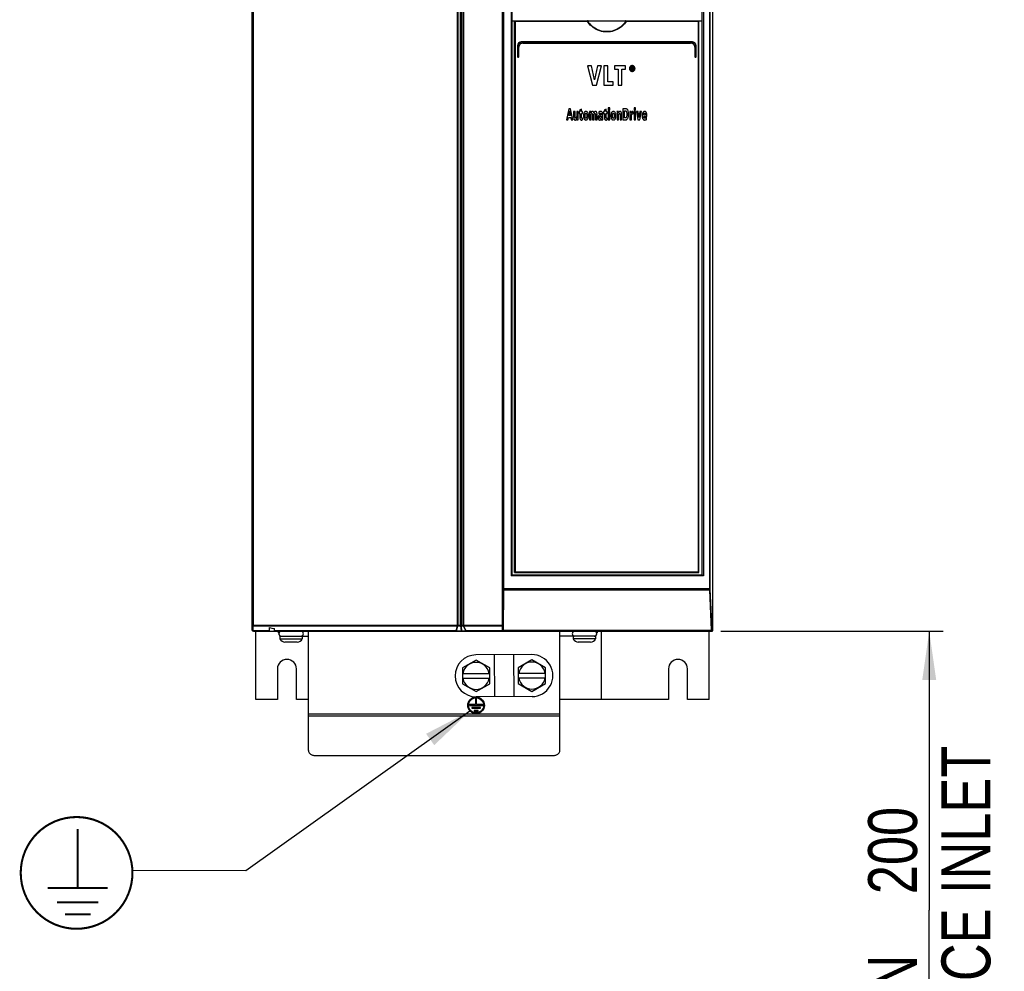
# Model space of a CAD drawing. Extents: x 0 to 420, y 0 to 297.
# Tile 4 of 35: x 44 to 115, y 114 to 182. Entities that reach past the tile are written whole.
import ezdxf

# ---------------------------------------------------------------- set-up
doc = ezdxf.new("R2010")
doc.units = 0
doc.header["$LTSCALE"] = 23.1
doc.layers.get('0').update_dxf_attribs({"linetype": 'CONTINUOUS'})
doc.styles.get("Standard").update_dxf_attribs({"font": 'txt', "width": 0.8})
doc.dimstyles.get("Standard").update_dxf_attribs({"dimtxt": 2.5, "dimasz": 2.5, "dimexe": 1.25, "dimexo": 0.625, "dimtad": 1, "dimcen": 2.5, "dimazin": 3, "dimtfac": 1, "dimtmove": 0, "dimatfit": 3})

# ---------------------------------------------------------------- blocks, each defined once
blk = doc.blocks.new('_FILLED')
at = {"color": 0, "linetype": 'BYBLOCK'}
blk.add_solid([(0, 0), (-1, 0.143), (-1, -0.143)], dxfattribs=at)
blk = doc.blocks.new('*D0')
at = {"color": 2, "linetype": 'CONTINUOUS'}
for p, q in [((94.352, 138.659), (110.283, 138.659)), ((109.283, 138.659), (109.283, 118.678)), ((109.283, 98.697), (109.283, 118.678)), ((104.147, 98.697), (110.283, 98.697))]:
    blk.add_line(p, q, dxfattribs=at)
at = {"color": 2, "linetype": 'CONTINUOUS', "xscale": 3.5, "yscale": 3.5, "zscale": 3.5}
for p, rotation in [((109.283, 138.659), 90), ((109.283, 98.697), 270)]:
    blk.add_blockref('_FILLED', p, dxfattribs=dict(at, rotation=rotation))
at = {"color": 5, "linetype": 'CONTINUOUS', "width": 0.8}
for s, p in [('AIR SPACE INLET', (113.658, 98.832)), ('200', (108.408, 119.832)), ('MIN ', (108.408, 108.632))]:
    blk.add_text(s, height=3.5, rotation=90, dxfattribs=at).set_placement(p)
blk = doc.blocks.new('EARTH_BL1', base_point=(60.314, 125.145))
at = {"color": 2, "linetype": 'CONTINUOUS'}
for p, q in [((76.397, 132.937), (60.351, 121.494)), ((60.351, 121.494), (52.228, 121.532))]:
    blk.add_line(p, q, dxfattribs=at)
at = {"color": 7, "linetype": 'CONTINUOUS', "const_width": 0.148}
blk.add_lwpolyline([(44.232, 121.353, 1), (52.232, 121.353, 1)], format="xyb", close=True, dxfattribs=at)
for points in [[(48.311, 120.28), (48.311, 124.497)], [(46.16, 120.28), (50.462, 120.28)], [(46.832, 119.249), (49.789, 119.249)], [(47.393, 118.389), (49.229, 118.389)]]:
    blk.add_lwpolyline(points, dxfattribs=at)
at = {"color": 2, "linetype": 'CONTINUOUS'}
blk.add_solid([(73.838, 130.498), (76.397, 132.937), (73.257, 131.312)], dxfattribs=at)

msp = doc.modelspace()

# ---------------------------------------------------------------- linework, layer by layer
at = {"color": 7, "linetype": 'CONTINUOUS'}
for p, q in [((93.794, 138.709), (93.794, 213.559)), ((60.794, 138.759), (60.794, 208.609)), ((78.718, 138.659), (78.718, 208.659)), ((79.394, 208.619), (79.394, 142.659)), ((92.994, 208.619), (92.994, 142.659)), ((79.394, 182.359), (92.994, 182.359)), ((79.594, 142.859), (79.594, 182.359)), ((92.794, 142.859), (92.794, 182.359)), ((79.794, 180.559), (79.794, 179.783)), ((92.294, 180.859), (80.094, 180.859)), ((80.194, 180.759), (92.194, 180.759)), ((92.594, 179.783), (92.594, 180.559)), ((79.894, 179.783), (79.894, 180.459)), ((92.494, 180.459), (92.494, 179.783)), ((79.818, 179.759), (79.87, 179.759)), ((85.108, 179.139), (84.808, 179.139)), ((84.808, 179.139), (85.162, 177.739)), ((85.318, 178.117), (85.108, 179.139)), ((85.536, 179.139), (85.318, 178.117)), ((85.462, 177.739), (85.822, 179.139)), ((85.822, 179.139), (85.536, 179.139)), ((86.26, 179.139), (85.983, 179.139)), ((85.983, 179.139), (85.983, 177.739)), ((86.26, 177.99), (86.26, 179.139)), ((87.542, 179.139), (86.745, 179.139)), ((86.745, 179.139), (86.745, 178.886)), ((87.542, 178.886), (87.542, 179.139)), ((92.518, 179.759), (92.57, 179.759)), ((86.745, 178.886), (87.004, 178.886)), ((87.004, 178.886), (87.004, 177.739)), ((87.282, 178.886), (87.542, 178.886)), ((87.282, 177.739), (87.282, 178.886)), ((88.016, 179.051), (87.939, 179.051)), ((87.939, 179.051), (87.939, 178.829)), ((87.939, 178.829), (87.983, 178.829)), ((87.983, 179.014), (88.012, 179.014)), ((87.983, 178.961), (87.983, 179.014)), ((88.017, 178.961), (87.983, 178.961)), ((87.983, 178.923), (88.003, 178.923)), ((87.983, 178.829), (87.983, 178.923)), ((88.003, 178.923), (88.051, 178.829)), ((88.102, 178.829), (88.048, 178.925)), ((88.051, 178.829), (88.102, 178.829)), ((85.162, 177.739), (85.462, 177.739)), ((85.983, 177.739), (86.655, 177.739)), ((86.655, 177.99), (86.26, 177.99)), ((86.655, 177.739), (86.655, 177.99)), ((87.004, 177.739), (87.282, 177.739)), ((83.468, 176.059), (83.299, 175.259)), ((83.599, 176.059), (83.468, 176.059)), ((83.471, 175.572), (83.533, 175.905)), ((83.585, 175.572), (83.471, 175.572)), ((83.533, 175.905), (83.585, 175.572)), ((83.762, 175.259), (83.599, 176.059)), ((83.936, 175.856), (83.822, 175.856)), ((83.822, 175.856), (83.822, 175.465)), ((83.936, 175.488), (83.936, 175.856)), ((84.153, 175.856), (84.038, 175.856)), ((84.038, 175.856), (84.038, 175.521)), ((84.153, 175.383), (84.153, 175.856)), ((84.275, 175.856), (84.21, 175.856)), ((84.21, 175.856), (84.21, 175.729)), ((84.21, 175.729), (84.273, 175.729)), ((84.273, 175.729), (84.273, 175.426)), ((84.387, 176.035), (84.275, 175.979)), ((84.275, 175.979), (84.275, 175.856)), ((84.387, 175.856), (84.387, 176.035)), ((84.461, 175.856), (84.387, 175.856)), ((84.387, 175.729), (84.461, 175.729)), ((84.387, 175.454), (84.387, 175.729)), ((84.461, 175.729), (84.461, 175.856)), ((85.062, 175.856), (84.953, 175.856)), ((84.956, 175.731), (84.956, 175.259)), ((85.071, 175.259), (85.071, 175.593)), ((85.17, 175.626), (85.17, 175.259)), ((85.284, 175.259), (85.284, 175.637)), ((85.383, 175.626), (85.383, 175.259)), ((85.497, 175.259), (85.497, 175.649)), ((85.616, 175.827), (85.622, 175.693)), ((85.727, 175.746), (85.732, 175.746)), ((85.732, 175.746), (85.746, 175.745)), ((85.798, 175.631), (85.763, 175.631)), ((85.798, 175.546), (85.798, 175.512)), ((85.902, 175.427), (85.902, 175.645)), ((86.03, 175.856), (85.965, 175.856)), ((85.965, 175.856), (85.965, 175.729)), ((85.965, 175.729), (86.027, 175.729)), ((86.027, 175.729), (86.027, 175.426)), ((86.141, 176.035), (86.03, 175.979)), ((86.03, 175.979), (86.03, 175.856)), ((86.141, 175.856), (86.141, 176.035)), ((86.216, 175.856), (86.141, 175.856)), ((86.141, 175.729), (86.216, 175.729)), ((86.141, 175.454), (86.141, 175.729)), ((86.216, 175.729), (86.216, 175.856)), ((86.405, 176.119), (86.291, 176.119)), ((86.291, 176.119), (86.291, 175.958)), ((86.291, 175.958), (86.405, 175.958)), ((86.405, 175.856), (86.291, 175.856)), ((86.291, 175.856), (86.291, 175.259)), ((86.405, 175.958), (86.405, 176.119)), ((86.405, 175.259), (86.405, 175.856)), ((87.032, 175.856), (86.924, 175.856)), ((86.927, 175.731), (86.927, 175.259)), ((87.041, 175.259), (87.041, 175.593)), ((87.143, 175.626), (87.143, 175.259)), ((87.258, 175.259), (87.258, 175.649)), ((87.533, 176.059), (87.353, 176.059)), ((87.353, 176.059), (87.353, 175.259)), ((87.472, 175.919), (87.502, 175.919)), ((87.472, 175.398), (87.472, 175.919)), ((87.948, 175.856), (87.843, 175.856)), ((87.847, 175.731), (87.847, 175.259)), ((87.951, 175.748), (87.948, 175.856)), ((88.075, 175.865), (88.058, 175.865)), ((88.075, 175.698), (88.075, 175.865)), ((88.257, 176.119), (88.143, 176.119)), ((88.143, 176.119), (88.143, 175.958)), ((88.143, 175.958), (88.257, 175.958)), ((88.257, 175.856), (88.143, 175.856)), ((88.143, 175.856), (88.143, 175.259)), ((88.257, 175.958), (88.257, 176.119)), ((88.257, 175.259), (88.257, 175.856)), ((88.43, 175.856), (88.311, 175.856)), ((88.311, 175.856), (88.429, 175.259)), ((88.5, 175.429), (88.43, 175.856)), ((88.57, 175.856), (88.5, 175.429)), ((88.564, 175.259), (88.683, 175.856)), ((88.683, 175.856), (88.57, 175.856)), ((88.956, 175.607), (88.837, 175.607)), ((89.061, 175.509), (89.061, 175.553)), ((83.299, 175.259), (83.414, 175.259)), ((83.414, 175.259), (83.449, 175.437)), ((83.449, 175.437), (83.608, 175.437)), ((83.608, 175.437), (83.639, 175.259)), ((83.639, 175.259), (83.762, 175.259)), ((84.048, 175.259), (84.155, 175.259)), ((84.463, 175.265), (84.463, 175.392)), ((84.956, 175.259), (85.071, 175.259)), ((85.17, 175.259), (85.284, 175.259)), ((85.383, 175.259), (85.497, 175.259)), ((85.798, 175.341), (85.8, 175.259)), ((85.8, 175.259), (85.905, 175.259)), ((86.218, 175.265), (86.218, 175.392)), ((86.291, 175.259), (86.405, 175.259)), ((86.927, 175.259), (87.041, 175.259)), ((87.143, 175.259), (87.258, 175.259)), ((87.353, 175.259), (87.518, 175.259)), ((87.509, 175.398), (87.472, 175.398)), ((87.847, 175.259), (87.961, 175.259)), ((87.961, 175.259), (87.961, 175.526)), ((88.143, 175.259), (88.257, 175.259)), ((88.429, 175.259), (88.564, 175.259)), ((88.837, 175.509), (89.061, 175.509)), ((89.041, 175.283), (89.038, 175.42)), ((93.015, 142.659), (79.394, 142.659)), ((79.594, 142.859), (92.794, 142.859)), ((62.044, 138.659), (62.044, 138.917)), ((60.894, 138.659), (93.744, 138.659)), ((61.069, 133.759), (61.069, 138.659)), ((62.398, 138.659), (62.398, 138.842)), ((62.794, 138.299), (64.834, 138.299)), ((62.794, 138.299), (62.794, 138.099)), ((64.394, 138.299), (64.394, 138.099)), ((64.834, 130.112), (64.834, 138.659)), ((78.718, 138.709), (93.744, 138.709)), ((82.834, 130.112), (82.834, 138.659)), ((85.394, 138.299), (82.834, 138.299)), ((83.794, 138.299), (83.794, 138.099)), ((85.394, 138.299), (85.394, 138.099)), ((85.794, 138.659), (85.794, 133.759)), ((93.52, 133.759), (93.52, 138.659)), ((62.794, 138.099), (64.394, 138.099)), ((64.034, 137.879), (63.154, 137.879)), ((85.394, 138.099), (83.794, 138.099)), ((85.034, 137.879), (84.154, 137.879)), ((80.826, 136.979), (76.826, 136.959)), ((78.133, 136.965), (78.149, 133.965)), ((79.519, 136.973), (79.534, 133.973)), ((76.834, 136.588), (75.856, 136.023)), ((77.812, 136.023), (76.834, 136.588)), ((80.834, 136.609), (79.856, 136.044)), ((81.812, 136.044), (80.834, 136.609)), ((62.614, 135.959), (62.614, 133.759)), ((63.974, 133.759), (63.974, 135.959)), ((75.856, 136.023), (75.856, 134.894)), ((75.856, 135.639), (77.812, 135.639)), ((77.812, 134.894), (77.812, 136.023)), ((79.856, 136.044), (79.856, 134.915)), ((79.856, 135.659), (81.812, 135.659)), ((81.812, 134.915), (81.812, 136.044)), ((90.614, 135.959), (90.614, 133.759)), ((91.974, 133.759), (91.974, 135.959)), ((77.812, 135.279), (75.856, 135.279)), ((75.856, 134.894), (76.834, 134.329)), ((76.834, 134.329), (77.812, 134.894)), ((81.812, 135.299), (79.856, 135.299)), ((79.856, 134.915), (80.834, 134.35)), ((80.834, 134.35), (81.812, 134.915)), ((80.841, 133.979), (76.841, 133.959)), ((62.614, 133.759), (61.069, 133.759)), ((64.834, 133.759), (63.974, 133.759)), ((76.804, 133.409), (76.354, 133.409)), ((76.354, 133.409), (76.354, 133.349)), ((76.354, 133.349), (77.314, 133.349)), ((76.864, 133.829), (76.804, 133.829)), ((76.804, 133.829), (76.804, 133.409)), ((76.864, 133.409), (76.864, 133.829)), ((77.314, 133.409), (76.864, 133.409)), ((77.314, 133.349), (77.314, 133.409)), ((90.614, 133.759), (82.834, 133.759)), ((93.52, 133.759), (91.974, 133.759)), ((77.146, 133.199), (76.522, 133.199)), ((76.522, 133.199), (76.522, 133.139)), ((76.522, 133.139), (77.146, 133.139)), ((76.978, 132.989), (76.69, 132.989)), ((76.69, 132.989), (76.69, 132.929)), ((76.69, 132.929), (76.978, 132.929)), ((76.978, 132.929), (76.978, 132.989)), ((77.146, 133.139), (77.146, 133.199)), ((65.334, 129.759), (82.334, 129.759))]:
    msp.add_line(p, q, dxfattribs=at)
at = {"color": 9, "linetype": 'CONTINUOUS'}
for p, q in [((60.872, 208.559), (60.872, 139.079)), ((75.513, 139.079), (75.513, 208.559)), ((75.542, 139.079), (75.542, 208.559)), ((75.723, 139.079), (75.723, 208.619)), ((75.78, 139.079), (75.78, 208.619)), ((75.898, 208.559), (75.898, 139.079)), ((75.926, 208.559), (75.926, 139.079)), ((78.783, 141.69), (78.783, 208.619)), ((78.827, 141.69), (78.827, 208.619)), ((79.338, 208.619), (79.338, 142.609)), ((93.107, 208.619), (93.107, 142.609)), ((93.606, 141.697), (93.606, 208.619)), ((79.638, 182.309), (79.638, 142.909)), ((84.8, 182.309), (79.638, 182.309)), ((92.75, 182.309), (87.589, 182.309)), ((92.75, 142.909), (92.75, 182.309)), ((79.812, 180.559), (79.794, 180.559)), ((79.812, 180.559), (79.812, 179.783)), ((92.297, 180.839), (80.092, 180.839)), ((80.192, 180.779), (92.196, 180.779)), ((92.577, 180.559), (92.594, 180.559)), ((92.577, 179.783), (92.577, 180.559)), ((79.812, 179.783), (79.794, 179.783)), ((79.816, 179.779), (79.868, 179.779)), ((79.872, 179.783), (79.872, 180.459)), ((79.872, 180.459), (79.894, 180.459)), ((79.872, 179.783), (79.894, 179.783)), ((92.517, 180.459), (92.494, 180.459)), ((92.517, 179.783), (92.494, 179.783)), ((92.517, 180.459), (92.517, 179.783)), ((92.521, 179.779), (92.573, 179.779)), ((92.577, 179.783), (92.594, 179.783)), ((93.107, 142.609), (79.338, 142.609)), ((79.638, 142.909), (92.75, 142.909)), ((78.783, 141.704), (93.606, 141.704)), ((78.743, 138.709), (78.783, 141.666)), ((78.783, 141.677), (78.783, 141.69)), ((78.783, 141.666), (78.783, 141.677)), ((78.789, 138.721), (78.829, 141.629)), ((78.829, 141.629), (93.561, 141.629)), ((93.684, 138.721), (93.561, 141.629)), ((93.729, 138.759), (93.607, 141.666)), ((60.872, 139.079), (60.875, 139.079)), ((60.875, 139.079), (78.718, 139.079)), ((60.879, 139.044), (75.513, 139.044)), ((60.879, 138.688), (60.879, 139.044)), ((75.402, 138.688), (75.513, 139.044)), ((75.422, 138.688), (75.533, 139.044)), ((75.513, 139.057), (75.513, 139.079)), ((75.513, 139.044), (75.513, 139.057)), ((75.533, 139.044), (75.735, 139.044)), ((75.79, 138.67), (75.735, 139.044)), ((75.774, 139.044), (75.909, 139.044)), ((75.83, 138.67), (75.774, 139.044)), ((75.909, 139.044), (76.091, 138.688)), ((75.928, 139.044), (78.718, 139.044)), ((75.928, 139.044), (76.11, 138.688)), ((62.044, 138.688), (60.879, 138.688)), ((75.402, 138.688), (62.398, 138.688)), ((75.79, 138.67), (75.444, 138.67)), ((76.078, 138.67), (75.83, 138.67)), ((78.718, 138.688), (76.11, 138.688)), ((78.789, 138.721), (93.684, 138.721)), ((93.729, 138.759), (93.794, 138.759)), ((93.744, 138.709), (93.794, 138.709)), ((93.744, 138.659), (93.744, 138.709)), ((64.834, 132.741), (82.834, 132.741)), ((64.834, 132.6), (82.834, 132.6))]:
    msp.add_line(p, q, dxfattribs=at)
for points in [[(93.561, 141.629), (93.562, 141.639), (93.562, 141.65), (93.563, 141.663), (93.563, 141.676), (93.563, 141.69), (93.563, 208.619)], [(87.589, 182.309), (87.53, 182.227), (87.457, 182.138), (87.372, 182.047), (87.275, 181.957), (87.169, 181.874), (87.058, 181.799), (86.942, 181.734), (86.823, 181.679), (86.701, 181.634), (86.576, 181.598), (86.449, 181.573), (86.321, 181.558), (86.193, 181.553), (86.065, 181.558), (85.937, 181.573), (85.81, 181.599), (85.685, 181.634), (85.563, 181.68), (85.444, 181.735), (85.329, 181.8), (85.217, 181.875), (85.112, 181.959), (85.016, 182.048), (84.931, 182.138), (84.859, 182.227), (84.8, 182.309)], [(87.572, 182.34), (87.516, 182.259), (87.446, 182.171), (87.364, 182.08), (87.27, 181.99), (87.166, 181.905), (87.055, 181.828), (86.94, 181.762), (86.822, 181.706), (86.7, 181.659), (86.575, 181.623), (86.449, 181.597), (86.321, 181.582), (86.193, 181.577), (86.065, 181.582), (85.937, 181.598), (85.811, 181.624), (85.686, 181.66), (85.565, 181.707), (85.446, 181.763), (85.332, 181.83), (85.221, 181.906), (85.118, 181.991), (85.024, 182.081), (84.942, 182.172), (84.873, 182.26), (84.817, 182.34)], [(80.092, 180.839), (80.058, 180.837), (80.025, 180.83), (79.993, 180.82), (79.962, 180.806), (79.933, 180.789), (79.906, 180.768), (79.882, 180.744), (79.861, 180.717), (79.844, 180.688), (79.83, 180.657), (79.82, 180.625), (79.814, 180.592), (79.812, 180.559)], [(79.872, 180.459), (79.874, 180.497), (79.881, 180.535), (79.893, 180.572), (79.908, 180.607), (79.928, 180.64), (79.952, 180.67), (79.979, 180.698), (80.01, 180.722), (80.043, 180.742), (80.078, 180.758), (80.116, 180.769), (80.154, 180.776), (80.192, 180.779)], [(80.092, 180.839), (80.092, 180.844), (80.092, 180.849), (80.093, 180.853), (80.093, 180.856), (80.094, 180.858), (80.094, 180.859)], [(80.192, 180.779), (80.192, 180.773), (80.192, 180.769), (80.193, 180.764), (80.193, 180.761), (80.194, 180.759), (80.194, 180.759)], [(92.196, 180.779), (92.196, 180.773), (92.196, 180.769), (92.196, 180.764), (92.195, 180.761), (92.195, 180.759), (92.194, 180.759)], [(92.196, 180.779), (92.235, 180.776), (92.273, 180.769), (92.31, 180.758), (92.346, 180.742), (92.379, 180.722), (92.409, 180.698), (92.437, 180.67), (92.46, 180.64), (92.48, 180.607), (92.496, 180.571), (92.507, 180.535), (92.514, 180.497), (92.517, 180.459)], [(92.297, 180.839), (92.296, 180.844), (92.296, 180.849), (92.296, 180.853), (92.295, 180.856), (92.295, 180.858), (92.294, 180.859)], [(92.577, 180.559), (92.575, 180.592), (92.569, 180.625), (92.559, 180.657), (92.545, 180.688), (92.527, 180.717), (92.507, 180.744), (92.483, 180.768), (92.456, 180.789), (92.427, 180.806), (92.396, 180.82), (92.364, 180.83), (92.33, 180.837), (92.297, 180.839)], [(79.812, 179.783), (79.812, 179.782), (79.812, 179.781), (79.813, 179.781), (79.813, 179.78), (79.814, 179.779), (79.815, 179.779), (79.816, 179.779)], [(79.816, 179.779), (79.816, 179.773), (79.816, 179.769), (79.817, 179.764), (79.817, 179.761), (79.818, 179.759), (79.818, 179.759)], [(79.868, 179.779), (79.869, 179.779), (79.869, 179.779), (79.87, 179.779), (79.871, 179.78), (79.871, 179.78), (79.872, 179.781), (79.872, 179.783)], [(79.868, 179.779), (79.868, 179.773), (79.868, 179.769), (79.869, 179.764), (79.869, 179.761), (79.87, 179.759), (79.87, 179.759)], [(92.517, 179.783), (92.517, 179.782), (92.517, 179.781), (92.517, 179.781), (92.518, 179.78), (92.518, 179.779), (92.519, 179.779), (92.521, 179.779)], [(92.521, 179.779), (92.521, 179.773), (92.52, 179.769), (92.52, 179.764), (92.519, 179.761), (92.519, 179.759), (92.518, 179.759)], [(92.573, 179.779), (92.573, 179.773), (92.572, 179.769), (92.572, 179.764), (92.571, 179.761), (92.571, 179.759), (92.57, 179.759)], [(92.573, 179.779), (92.573, 179.779), (92.574, 179.779), (92.575, 179.779), (92.575, 179.78), (92.576, 179.78), (92.576, 179.781), (92.577, 179.783)], [(78.783, 141.666), (78.784, 141.658), (78.788, 141.651), (78.793, 141.644), (78.8, 141.638), (78.809, 141.634), (78.818, 141.63), (78.829, 141.629)], [(78.829, 141.629), (78.828, 141.639), (78.828, 141.65), (78.827, 141.663), (78.827, 141.676), (78.827, 141.69)], [(93.561, 141.629), (93.572, 141.63), (93.581, 141.634), (93.59, 141.638), (93.597, 141.644), (93.602, 141.651), (93.606, 141.659), (93.607, 141.666)], [(93.607, 141.666), (93.607, 141.671), (93.607, 141.677), (93.607, 141.683), (93.606, 141.69), (93.606, 141.697)], [(60.794, 139.1), (60.795, 139.097), (60.799, 139.094), (60.804, 139.091), (60.812, 139.088), (60.821, 139.086), (60.832, 139.084), (60.845, 139.082), (60.858, 139.08), (60.872, 139.079)], [(60.794, 139.1), (60.795, 139.091), (60.799, 139.083), (60.804, 139.075), (60.812, 139.068), (60.821, 139.061), (60.832, 139.055), (60.845, 139.051), (60.858, 139.047), (60.872, 139.045)], [(60.872, 139.079), (60.872, 139.07), (60.871, 139.061), (60.872, 139.052), (60.872, 139.045)], [(60.872, 139.045), (60.875, 139.044), (60.879, 139.044)], [(60.875, 139.079), (60.876, 139.07), (60.876, 139.06), (60.877, 139.052), (60.879, 139.044)], [(75.513, 139.044), (75.52, 139.043), (75.527, 139.043), (75.533, 139.044)], [(75.533, 139.044), (75.536, 139.05), (75.539, 139.057), (75.54, 139.064), (75.541, 139.072), (75.542, 139.079)], [(75.735, 139.044), (75.731, 139.049), (75.729, 139.054), (75.727, 139.059), (75.725, 139.064), (75.724, 139.069), (75.723, 139.074), (75.723, 139.079)], [(75.774, 139.044), (75.767, 139.047), (75.759, 139.048), (75.751, 139.048), (75.742, 139.047), (75.735, 139.044)], [(75.774, 139.044), (75.776, 139.049), (75.777, 139.054), (75.778, 139.059), (75.779, 139.064), (75.779, 139.069), (75.779, 139.074), (75.78, 139.079)], [(75.898, 139.079), (75.899, 139.072), (75.9, 139.064), (75.902, 139.057), (75.905, 139.05), (75.909, 139.044)], [(75.928, 139.044), (75.922, 139.043), (75.915, 139.043), (75.909, 139.044)], [(75.926, 139.079), (75.926, 139.072), (75.926, 139.064), (75.927, 139.057), (75.928, 139.05), (75.928, 139.044)], [(60.879, 138.688), (60.863, 138.691), (60.849, 138.695), (60.836, 138.701), (60.824, 138.708), (60.813, 138.717), (60.805, 138.726), (60.799, 138.737), (60.796, 138.747), (60.794, 138.759)], [(60.894, 138.659), (60.891, 138.66), (60.887, 138.664), (60.884, 138.67), (60.881, 138.678), (60.879, 138.688)], [(64.378, 138.637), (64.365, 138.646), (64.347, 138.654), (64.328, 138.658), (64.319, 138.659)], [(64.319, 138.299), (64.328, 138.299), (64.347, 138.303), (64.365, 138.311), (64.378, 138.32)], [(75.427, 138.659), (75.418, 138.659), (75.412, 138.662), (75.407, 138.665), (75.404, 138.67), (75.402, 138.675), (75.401, 138.681), (75.402, 138.688)], [(75.402, 138.688), (75.409, 138.687), (75.416, 138.687), (75.422, 138.688)], [(75.444, 138.67), (75.437, 138.671), (75.431, 138.672), (75.426, 138.674), (75.423, 138.677), (75.422, 138.68), (75.421, 138.684), (75.422, 138.688)], [(75.427, 138.659), (75.431, 138.659), (75.436, 138.662), (75.441, 138.665), (75.444, 138.67)], [(75.772, 138.659), (75.777, 138.659), (75.782, 138.662), (75.786, 138.665), (75.79, 138.67)], [(75.79, 138.67), (75.794, 138.669), (75.799, 138.667), (75.803, 138.667), (75.807, 138.666), (75.811, 138.666), (75.815, 138.666), (75.819, 138.667), (75.822, 138.667), (75.826, 138.669), (75.83, 138.67)], [(75.83, 138.67), (75.834, 138.665), (75.84, 138.662), (75.845, 138.659), (75.852, 138.659)], [(76.091, 138.688), (76.093, 138.684), (76.093, 138.68), (76.093, 138.677), (76.091, 138.674), (76.088, 138.672), (76.084, 138.671), (76.078, 138.67)], [(76.1, 138.659), (76.094, 138.659), (76.088, 138.662), (76.083, 138.665), (76.078, 138.67)], [(76.11, 138.688), (76.103, 138.687), (76.097, 138.687), (76.091, 138.688)], [(76.11, 138.688), (76.112, 138.681), (76.113, 138.675), (76.113, 138.67), (76.112, 138.665), (76.11, 138.662), (76.106, 138.659), (76.1, 138.659)], [(83.81, 138.637), (83.823, 138.646), (83.841, 138.654), (83.86, 138.658), (83.87, 138.659)], [(83.87, 138.299), (83.86, 138.299), (83.841, 138.303), (83.823, 138.311), (83.81, 138.32)], [(93.679, 138.709), (93.684, 138.709), (93.69, 138.71), (93.696, 138.711), (93.702, 138.714), (93.708, 138.718), (93.715, 138.724), (93.721, 138.731), (93.725, 138.739), (93.728, 138.749), (93.729, 138.759)], [(93.684, 138.721), (93.683, 138.716), (93.682, 138.712), (93.68, 138.709), (93.679, 138.709)], [(93.684, 138.721), (93.694, 138.723), (93.704, 138.726), (93.712, 138.731), (93.719, 138.737), (93.724, 138.743), (93.728, 138.751), (93.729, 138.759)]]:
    msp.add_lwpolyline(points, dxfattribs=at)
at = {"color": 7, "linetype": 'CONTINUOUS'}
for points in [[(79.594, 182.358), (79.595, 182.356), (79.597, 182.353), (79.601, 182.349), (79.605, 182.344), (79.61, 182.339), (79.615, 182.333), (79.62, 182.327), (79.626, 182.321), (79.632, 182.315), (79.638, 182.309)], [(84.8, 182.309), (84.806, 182.32), (84.812, 182.33), (84.817, 182.34)], [(84.865, 182.359), (84.853, 182.358), (84.842, 182.356), (84.834, 182.353), (84.826, 182.35), (84.821, 182.345), (84.817, 182.34)], [(87.572, 182.34), (87.568, 182.345), (87.562, 182.35), (87.555, 182.353), (87.546, 182.356), (87.536, 182.358), (87.524, 182.359)], [(87.572, 182.34), (87.577, 182.33), (87.583, 182.32), (87.589, 182.309)], [(92.794, 182.358), (92.794, 182.356), (92.791, 182.353), (92.788, 182.349), (92.784, 182.344), (92.779, 182.339), (92.774, 182.333), (92.768, 182.327), (92.762, 182.321), (92.756, 182.315), (92.75, 182.309)], [(87.875, 179.086), (87.857, 179.065), (87.843, 179.043), (87.832, 179.02), (87.823, 178.996), (87.818, 178.969), (87.816, 178.939)], [(88.016, 179.145), (87.988, 179.143), (87.963, 179.138), (87.939, 179.13), (87.917, 179.119), (87.896, 179.104), (87.875, 179.086)], [(87.915, 179.052), (87.929, 179.066), (87.944, 179.077), (87.96, 179.085), (87.977, 179.091), (87.995, 179.094), (88.016, 179.096)], [(88.159, 179.086), (88.139, 179.104), (88.118, 179.118), (88.095, 179.13), (88.071, 179.138), (88.045, 179.143), (88.016, 179.145)], [(88.016, 179.096), (88.037, 179.094), (88.056, 179.091), (88.073, 179.085), (88.089, 179.076), (88.104, 179.066), (88.118, 179.052)], [(88.216, 178.939), (88.214, 178.969), (88.209, 178.996), (88.201, 179.02), (88.19, 179.043), (88.176, 179.065), (88.159, 179.086)], [(87.816, 178.939), (87.818, 178.909), (87.823, 178.882), (87.831, 178.858), (87.842, 178.835), (87.857, 178.813), (87.875, 178.793)], [(87.873, 178.939), (87.876, 178.969), (87.881, 178.994), (87.89, 179.015), (87.901, 179.035), (87.915, 179.052)], [(87.915, 178.825), (87.901, 178.843), (87.89, 178.862), (87.881, 178.884), (87.876, 178.909), (87.873, 178.939)], [(87.875, 178.793), (87.895, 178.774), (87.917, 178.759), (87.939, 178.748), (87.962, 178.74), (87.988, 178.735), (88.016, 178.733)], [(88.016, 178.781), (87.996, 178.783), (87.977, 178.786), (87.96, 178.792), (87.945, 178.8), (87.929, 178.811), (87.915, 178.825)], [(88.012, 179.014), (88.023, 179.013), (88.032, 179.012), (88.04, 179.01)], [(88.077, 179.036), (88.068, 179.042), (88.055, 179.046), (88.038, 179.05), (88.016, 179.051)], [(88.118, 178.825), (88.104, 178.811), (88.088, 178.801), (88.072, 178.792), (88.055, 178.786), (88.037, 178.783), (88.016, 178.781)], [(88.016, 178.733), (88.045, 178.735), (88.072, 178.74), (88.095, 178.748), (88.118, 178.759), (88.139, 178.774), (88.159, 178.793)], [(88.045, 178.966), (88.038, 178.963), (88.029, 178.961), (88.017, 178.961)], [(88.04, 179.01), (88.045, 179.007), (88.049, 179.005), (88.051, 179.001), (88.053, 178.996), (88.054, 178.989)], [(88.054, 178.989), (88.054, 178.981), (88.052, 178.975), (88.05, 178.971), (88.048, 178.968), (88.045, 178.966)], [(88.048, 178.925), (88.059, 178.927), (88.068, 178.931), (88.076, 178.935), (88.083, 178.941)], [(88.098, 178.984), (88.097, 179.001), (88.094, 179.014), (88.089, 179.023), (88.084, 179.031), (88.077, 179.036)], [(88.083, 178.941), (88.088, 178.946), (88.092, 178.953), (88.095, 178.961), (88.097, 178.971), (88.098, 178.984)], [(88.118, 179.052), (88.132, 179.034), (88.143, 179.015), (88.151, 178.993), (88.157, 178.968), (88.159, 178.938)], [(88.159, 178.938), (88.157, 178.909), (88.151, 178.884), (88.143, 178.862), (88.132, 178.843), (88.118, 178.825)], [(88.159, 178.793), (88.177, 178.813), (88.191, 178.835), (88.201, 178.858), (88.209, 178.882), (88.214, 178.909), (88.216, 178.939)], [(84.57, 175.78), (84.555, 175.75), (84.543, 175.714), (84.533, 175.672), (84.526, 175.622), (84.523, 175.559)], [(84.523, 175.559), (84.526, 175.496), (84.533, 175.445), (84.543, 175.402), (84.555, 175.366), (84.569, 175.336)], [(84.705, 175.864), (84.68, 175.862), (84.657, 175.857), (84.637, 175.849), (84.619, 175.838), (84.602, 175.823), (84.585, 175.805), (84.57, 175.78)], [(84.641, 175.559), (84.643, 175.612), (84.647, 175.652), (84.653, 175.681), (84.66, 175.701), (84.667, 175.716), (84.674, 175.726), (84.681, 175.732), (84.689, 175.737), (84.696, 175.739), (84.705, 175.74)], [(84.658, 175.422), (84.65, 175.453), (84.644, 175.498), (84.641, 175.559)], [(84.841, 175.78), (84.825, 175.805), (84.809, 175.823), (84.792, 175.838), (84.773, 175.849), (84.753, 175.857), (84.731, 175.862), (84.705, 175.864)], [(84.705, 175.74), (84.713, 175.739), (84.721, 175.737), (84.728, 175.732), (84.735, 175.726), (84.742, 175.716), (84.75, 175.702), (84.756, 175.681), (84.762, 175.652), (84.766, 175.613), (84.768, 175.559)], [(84.768, 175.559), (84.766, 175.498), (84.761, 175.454), (84.753, 175.422)], [(84.887, 175.559), (84.884, 175.621), (84.878, 175.672), (84.868, 175.714), (84.855, 175.75), (84.841, 175.78)], [(84.841, 175.336), (84.855, 175.366), (84.868, 175.402), (84.878, 175.445), (84.884, 175.496), (84.887, 175.559)], [(84.953, 175.856), (84.955, 175.823), (84.956, 175.781), (84.956, 175.731)], [(85.065, 175.756), (85.065, 175.794), (85.064, 175.828), (85.062, 175.856)], [(85.106, 175.836), (85.095, 175.822), (85.084, 175.805), (85.074, 175.784), (85.065, 175.756)], [(85.071, 175.593), (85.073, 175.633), (85.078, 175.663), (85.084, 175.686)], [(85.084, 175.686), (85.09, 175.698), (85.095, 175.706), (85.102, 175.712), (85.109, 175.716), (85.117, 175.719), (85.126, 175.72)], [(85.177, 175.865), (85.157, 175.863), (85.141, 175.86), (85.128, 175.854), (85.116, 175.846), (85.106, 175.836)], [(85.126, 175.72), (85.132, 175.72), (85.138, 175.718), (85.143, 175.715), (85.149, 175.71), (85.156, 175.702)], [(85.156, 175.702), (85.16, 175.695), (85.163, 175.685), (85.166, 175.671), (85.168, 175.652), (85.17, 175.626)], [(85.243, 175.838), (85.233, 175.847), (85.222, 175.855), (85.21, 175.86), (85.195, 175.864), (85.177, 175.865)], [(85.278, 175.765), (85.27, 175.79), (85.262, 175.81), (85.252, 175.826), (85.243, 175.838)], [(85.316, 175.837), (85.302, 175.819), (85.29, 175.796), (85.278, 175.765)], [(85.284, 175.637), (85.286, 175.661), (85.29, 175.68), (85.297, 175.696)], [(85.297, 175.696), (85.301, 175.704), (85.306, 175.709), (85.312, 175.713), (85.318, 175.717), (85.326, 175.719), (85.335, 175.72)], [(85.386, 175.864), (85.366, 175.862), (85.35, 175.859), (85.337, 175.853), (85.326, 175.846), (85.316, 175.837)], [(85.335, 175.72), (85.343, 175.719), (85.35, 175.717), (85.357, 175.714), (85.363, 175.708), (85.369, 175.699)], [(85.369, 175.699), (85.374, 175.689), (85.378, 175.675), (85.381, 175.654), (85.383, 175.626)], [(85.473, 175.802), (85.464, 175.82), (85.454, 175.834), (85.444, 175.845), (85.432, 175.853), (85.419, 175.859), (85.404, 175.862), (85.386, 175.864)], [(85.497, 175.649), (85.495, 175.7), (85.49, 175.742), (85.482, 175.775), (85.473, 175.802)], [(85.599, 175.547), (85.59, 175.528), (85.583, 175.504), (85.577, 175.472), (85.575, 175.43)], [(85.654, 175.606), (85.639, 175.596), (85.625, 175.583), (85.612, 175.568), (85.599, 175.547)], [(85.643, 175.841), (85.633, 175.836), (85.624, 175.832), (85.616, 175.827)], [(85.622, 175.693), (85.632, 175.703), (85.643, 175.713), (85.654, 175.721)], [(85.674, 175.852), (85.663, 175.848), (85.653, 175.845), (85.643, 175.841)], [(85.654, 175.721), (85.664, 175.728), (85.673, 175.733), (85.681, 175.737)], [(85.717, 175.628), (85.698, 175.624), (85.677, 175.617), (85.654, 175.606)], [(85.738, 175.864), (85.718, 175.863), (85.696, 175.859), (85.674, 175.852)], [(85.681, 175.737), (85.69, 175.74), (85.698, 175.743), (85.705, 175.745)], [(85.705, 175.745), (85.713, 175.746), (85.72, 175.746), (85.727, 175.746)], [(85.763, 175.631), (85.752, 175.631), (85.737, 175.63), (85.717, 175.628)], [(85.722, 175.532), (85.736, 175.539), (85.749, 175.543), (85.761, 175.545)], [(85.821, 175.85), (85.806, 175.856), (85.788, 175.86), (85.766, 175.863), (85.738, 175.864)], [(85.746, 175.745), (85.753, 175.743), (85.76, 175.739), (85.769, 175.733)], [(85.761, 175.545), (85.774, 175.546), (85.787, 175.546), (85.798, 175.546)], [(85.769, 175.733), (85.774, 175.728), (85.779, 175.721), (85.784, 175.712), (85.789, 175.698)], [(85.789, 175.698), (85.794, 175.682), (85.797, 175.66), (85.798, 175.631)], [(85.87, 175.805), (85.861, 175.819), (85.85, 175.831), (85.837, 175.842), (85.821, 175.85)], [(85.902, 175.645), (85.9, 175.702), (85.892, 175.746), (85.882, 175.779), (85.87, 175.805)], [(86.533, 175.78), (86.519, 175.75), (86.506, 175.714), (86.496, 175.672), (86.489, 175.622), (86.486, 175.559)], [(86.486, 175.559), (86.489, 175.496), (86.496, 175.445), (86.506, 175.402), (86.518, 175.366), (86.533, 175.336)], [(86.668, 175.864), (86.643, 175.862), (86.621, 175.857), (86.601, 175.849), (86.583, 175.838), (86.565, 175.823), (86.549, 175.805), (86.533, 175.78)], [(86.605, 175.559), (86.606, 175.612), (86.61, 175.652), (86.616, 175.681), (86.623, 175.701), (86.63, 175.716), (86.637, 175.726), (86.645, 175.732), (86.652, 175.737), (86.66, 175.739), (86.668, 175.74)], [(86.621, 175.422), (86.613, 175.453), (86.607, 175.498), (86.605, 175.559)], [(86.804, 175.78), (86.789, 175.805), (86.772, 175.823), (86.755, 175.838), (86.737, 175.849), (86.717, 175.857), (86.694, 175.862), (86.668, 175.864)], [(86.668, 175.74), (86.677, 175.739), (86.684, 175.737), (86.692, 175.732), (86.699, 175.726), (86.706, 175.716), (86.713, 175.702), (86.72, 175.681), (86.726, 175.652), (86.73, 175.613), (86.732, 175.559)], [(86.732, 175.559), (86.729, 175.498), (86.724, 175.454), (86.717, 175.422)], [(86.851, 175.559), (86.848, 175.621), (86.841, 175.672), (86.831, 175.714), (86.819, 175.75), (86.804, 175.78)], [(86.804, 175.336), (86.819, 175.366), (86.831, 175.402), (86.841, 175.445), (86.848, 175.496), (86.851, 175.559)], [(86.924, 175.856), (86.926, 175.823), (86.927, 175.781), (86.927, 175.731)], [(87.036, 175.756), (87.035, 175.794), (87.034, 175.828), (87.032, 175.856)], [(87.076, 175.836), (87.065, 175.823), (87.055, 175.806), (87.045, 175.784), (87.036, 175.756)], [(87.041, 175.593), (87.043, 175.634), (87.048, 175.665), (87.054, 175.686)], [(87.054, 175.686), (87.06, 175.698), (87.066, 175.706), (87.072, 175.712), (87.079, 175.716), (87.086, 175.719), (87.095, 175.72)], [(87.147, 175.864), (87.128, 175.863), (87.112, 175.86), (87.098, 175.854), (87.086, 175.846), (87.076, 175.836)], [(87.095, 175.72), (87.103, 175.72), (87.109, 175.718), (87.116, 175.715), (87.123, 175.71), (87.129, 175.703)], [(87.129, 175.703), (87.133, 175.695), (87.137, 175.685), (87.14, 175.671), (87.142, 175.652), (87.143, 175.626)], [(87.234, 175.802), (87.225, 175.82), (87.215, 175.834), (87.205, 175.845), (87.193, 175.853), (87.18, 175.859), (87.165, 175.863), (87.147, 175.864)], [(87.258, 175.649), (87.256, 175.7), (87.251, 175.742), (87.243, 175.775), (87.234, 175.802)], [(87.502, 175.919), (87.521, 175.917), (87.538, 175.913), (87.553, 175.907), (87.566, 175.898), (87.58, 175.885), (87.592, 175.869), (87.604, 175.847), (87.616, 175.818), (87.626, 175.777), (87.633, 175.723), (87.636, 175.651)], [(87.69, 175.969), (87.666, 175.997), (87.644, 176.018), (87.622, 176.034), (87.601, 176.045), (87.579, 176.053), (87.557, 176.057), (87.533, 176.059)], [(87.636, 175.651), (87.633, 175.591), (87.627, 175.543), (87.617, 175.504), (87.606, 175.471)], [(87.688, 175.352), (87.705, 175.378), (87.721, 175.41), (87.735, 175.451), (87.747, 175.502), (87.756, 175.567), (87.759, 175.652)], [(87.759, 175.652), (87.756, 175.746), (87.747, 175.818), (87.735, 175.872), (87.721, 175.913), (87.706, 175.945), (87.69, 175.969)], [(87.843, 175.856), (87.845, 175.823), (87.846, 175.781), (87.847, 175.731)], [(87.97, 175.795), (87.958, 175.763), (87.951, 175.748)], [(87.961, 175.526), (87.961, 175.548), (87.962, 175.569), (87.964, 175.591)], [(87.964, 175.591), (87.967, 175.612), (87.97, 175.631), (87.974, 175.648)], [(87.99, 175.832), (87.983, 175.821), (87.977, 175.809), (87.97, 175.795)], [(87.974, 175.648), (87.981, 175.666), (87.988, 175.68), (87.997, 175.69)], [(88.018, 175.857), (88.007, 175.85), (87.998, 175.842), (87.99, 175.832)], [(87.997, 175.69), (88.004, 175.696), (88.013, 175.701), (88.023, 175.704), (88.036, 175.705)], [(88.058, 175.865), (88.041, 175.864), (88.028, 175.861), (88.018, 175.857)], [(88.036, 175.705), (88.05, 175.704), (88.063, 175.701), (88.075, 175.698)], [(88.772, 175.773), (88.755, 175.732), (88.741, 175.683), (88.732, 175.627), (88.728, 175.559)], [(88.728, 175.559), (88.731, 175.496), (88.738, 175.445), (88.748, 175.402), (88.761, 175.366), (88.775, 175.336)], [(88.897, 175.865), (88.875, 175.862), (88.855, 175.857), (88.838, 175.849), (88.821, 175.838), (88.804, 175.822), (88.788, 175.801), (88.772, 175.773)], [(88.837, 175.607), (88.838, 175.617), (88.838, 175.629), (88.839, 175.645)], [(88.839, 175.645), (88.84, 175.661), (88.843, 175.677), (88.846, 175.694)], [(88.846, 175.694), (88.851, 175.711), (88.857, 175.725), (88.863, 175.737)], [(88.863, 175.737), (88.868, 175.743), (88.874, 175.748), (88.88, 175.751), (88.888, 175.753), (88.897, 175.754)], [(88.938, 175.86), (88.92, 175.863), (88.907, 175.864), (88.897, 175.865)], [(88.897, 175.754), (88.906, 175.753), (88.914, 175.751), (88.921, 175.747), (88.927, 175.742), (88.933, 175.734), (88.939, 175.724), (88.944, 175.71)], [(88.993, 175.826), (88.976, 175.841), (88.961, 175.851), (88.949, 175.857), (88.938, 175.86)], [(88.944, 175.71), (88.95, 175.682), (88.955, 175.649), (88.956, 175.607)], [(89.041, 175.734), (89.028, 175.769), (89.016, 175.795), (89.004, 175.813), (88.993, 175.826)], [(89.061, 175.553), (89.058, 175.633), (89.051, 175.692), (89.041, 175.734)], [(83.822, 175.465), (83.824, 175.414), (83.829, 175.372), (83.837, 175.339), (83.847, 175.312)], [(83.847, 175.312), (83.856, 175.294), (83.866, 175.28), (83.877, 175.27), (83.889, 175.262), (83.902, 175.256), (83.917, 175.252), (83.935, 175.251)], [(83.935, 175.251), (83.955, 175.252), (83.971, 175.256), (83.985, 175.262), (83.996, 175.27), (84.006, 175.28)], [(83.951, 175.414), (83.947, 175.421), (83.943, 175.431), (83.939, 175.444), (83.937, 175.463), (83.936, 175.488)], [(83.984, 175.393), (83.977, 175.394), (83.97, 175.396), (83.964, 175.4), (83.957, 175.405), (83.951, 175.414)], [(84.026, 175.429), (84.02, 175.416), (84.014, 175.407), (84.008, 175.401), (84.001, 175.397), (83.993, 175.394), (83.984, 175.393)], [(84.006, 175.28), (84.02, 175.298), (84.033, 175.323), (84.046, 175.358)], [(84.038, 175.521), (84.036, 175.481), (84.032, 175.451), (84.026, 175.429)], [(84.046, 175.358), (84.046, 175.32), (84.047, 175.287), (84.048, 175.259)], [(84.155, 175.259), (84.154, 175.291), (84.153, 175.333), (84.153, 175.383)], [(84.273, 175.426), (84.275, 175.38), (84.28, 175.347), (84.288, 175.322), (84.296, 175.303), (84.306, 175.289)], [(84.306, 175.289), (84.318, 175.276), (84.33, 175.266), (84.342, 175.259), (84.355, 175.254), (84.369, 175.251), (84.383, 175.25)], [(84.383, 175.25), (84.41, 175.252), (84.43, 175.254), (84.445, 175.257), (84.455, 175.261), (84.463, 175.265)], [(84.398, 175.396), (84.395, 175.401), (84.392, 175.409), (84.389, 175.42), (84.387, 175.435), (84.387, 175.454)], [(84.426, 175.379), (84.419, 175.38), (84.414, 175.381), (84.409, 175.384), (84.404, 175.389), (84.398, 175.396)], [(84.463, 175.392), (84.455, 175.387), (84.447, 175.382), (84.437, 175.38), (84.426, 175.379)], [(84.569, 175.336), (84.586, 175.311), (84.602, 175.292), (84.62, 175.277), (84.638, 175.266), (84.658, 175.258), (84.68, 175.253), (84.705, 175.251)], [(84.705, 175.372), (84.698, 175.373), (84.691, 175.375), (84.684, 175.379), (84.678, 175.384), (84.671, 175.393), (84.664, 175.405), (84.658, 175.422)], [(84.753, 175.422), (84.747, 175.405), (84.74, 175.393), (84.733, 175.385), (84.726, 175.379), (84.72, 175.375), (84.713, 175.373), (84.705, 175.372)], [(84.705, 175.251), (84.731, 175.253), (84.753, 175.258), (84.773, 175.266), (84.791, 175.277), (84.809, 175.292), (84.825, 175.311), (84.841, 175.336)], [(85.575, 175.43), (85.577, 175.394), (85.582, 175.363), (85.588, 175.339), (85.597, 175.317), (85.607, 175.299)], [(85.607, 175.299), (85.62, 175.283), (85.633, 175.271), (85.646, 175.262), (85.66, 175.256), (85.675, 175.252), (85.692, 175.251)], [(85.68, 175.442), (85.681, 175.462), (85.683, 175.478), (85.687, 175.491), (85.692, 175.501)], [(85.687, 175.398), (85.683, 175.408), (85.681, 175.422), (85.68, 175.442)], [(85.702, 175.374), (85.698, 175.377), (85.694, 175.382), (85.69, 175.389), (85.687, 175.398)], [(85.692, 175.501), (85.7, 175.513), (85.707, 175.521), (85.714, 175.528), (85.722, 175.532)], [(85.692, 175.251), (85.709, 175.252), (85.724, 175.256), (85.738, 175.262), (85.751, 175.27), (85.764, 175.281)], [(85.729, 175.363), (85.725, 175.363), (85.719, 175.365), (85.712, 175.368), (85.702, 175.374)], [(85.745, 175.368), (85.738, 175.365), (85.733, 175.364), (85.729, 175.363)], [(85.768, 175.384), (85.759, 175.376), (85.751, 175.371), (85.745, 175.368)], [(85.764, 175.281), (85.778, 175.298), (85.787, 175.313), (85.794, 175.327), (85.798, 175.341)], [(85.789, 175.428), (85.782, 175.408), (85.775, 175.394), (85.768, 175.384)], [(85.798, 175.512), (85.796, 175.476), (85.793, 175.448), (85.789, 175.428)], [(85.905, 175.259), (85.904, 175.299), (85.903, 175.355), (85.902, 175.427)], [(86.027, 175.426), (86.029, 175.38), (86.035, 175.347), (86.042, 175.322), (86.051, 175.303), (86.06, 175.289)], [(86.06, 175.289), (86.072, 175.276), (86.085, 175.266), (86.097, 175.259), (86.11, 175.254), (86.123, 175.251), (86.138, 175.25)], [(86.138, 175.25), (86.164, 175.252), (86.184, 175.254), (86.199, 175.257), (86.21, 175.261), (86.218, 175.265)], [(86.153, 175.396), (86.15, 175.401), (86.147, 175.409), (86.144, 175.42), (86.142, 175.435), (86.141, 175.454)], [(86.18, 175.379), (86.174, 175.38), (86.168, 175.381), (86.163, 175.384), (86.158, 175.389), (86.153, 175.396)], [(86.218, 175.392), (86.21, 175.387), (86.201, 175.382), (86.191, 175.38), (86.18, 175.379)], [(86.533, 175.336), (86.549, 175.311), (86.566, 175.292), (86.583, 175.277), (86.601, 175.266), (86.621, 175.258), (86.643, 175.253), (86.668, 175.251)], [(86.668, 175.372), (86.661, 175.373), (86.654, 175.375), (86.648, 175.379), (86.641, 175.384), (86.635, 175.393), (86.628, 175.405), (86.621, 175.422)], [(86.717, 175.422), (86.71, 175.405), (86.703, 175.393), (86.697, 175.385), (86.69, 175.379), (86.683, 175.375), (86.676, 175.373), (86.668, 175.372)], [(86.668, 175.251), (86.694, 175.253), (86.716, 175.258), (86.736, 175.266), (86.755, 175.277), (86.772, 175.292), (86.789, 175.311), (86.804, 175.336)], [(87.606, 175.471), (87.595, 175.449), (87.583, 175.433), (87.571, 175.42), (87.558, 175.411), (87.544, 175.404), (87.528, 175.4), (87.509, 175.398)], [(87.518, 175.259), (87.545, 175.26), (87.57, 175.266), (87.594, 175.274), (87.618, 175.286), (87.641, 175.302), (87.664, 175.324), (87.688, 175.352)], [(88.775, 175.336), (88.788, 175.315), (88.803, 175.298), (88.818, 175.284), (88.834, 175.272), (88.852, 175.263), (88.872, 175.257), (88.895, 175.252), (88.921, 175.251)], [(88.86, 175.415), (88.851, 175.435), (88.844, 175.457), (88.839, 175.481), (88.837, 175.509)], [(88.931, 175.373), (88.915, 175.374), (88.901, 175.378), (88.89, 175.384), (88.879, 175.391), (88.869, 175.402), (88.86, 175.415)], [(88.921, 175.251), (88.951, 175.253), (88.981, 175.259), (89.01, 175.269), (89.041, 175.283)], [(88.961, 175.376), (88.951, 175.374), (88.941, 175.373), (88.931, 175.373)], [(88.99, 175.387), (88.981, 175.383), (88.972, 175.38), (88.961, 175.376)], [(89.038, 175.42), (89.025, 175.409), (89.009, 175.398), (88.99, 175.387)], [(79.394, 142.659), (79.392, 142.658), (79.389, 142.656), (79.385, 142.652), (79.38, 142.648), (79.374, 142.643), (79.368, 142.638), (79.362, 142.632), (79.356, 142.626), (79.35, 142.621), (79.344, 142.615), (79.338, 142.609)], [(79.594, 142.859), (79.595, 142.861), (79.597, 142.864), (79.601, 142.868), (79.605, 142.873), (79.61, 142.878), (79.615, 142.884), (79.62, 142.89), (79.626, 142.896), (79.632, 142.902), (79.638, 142.909)], [(92.794, 142.859), (92.794, 142.861), (92.791, 142.864), (92.788, 142.868), (92.784, 142.873), (92.779, 142.878), (92.774, 142.884), (92.768, 142.89), (92.762, 142.896), (92.756, 142.902), (92.75, 142.909)], [(93.107, 142.609), (93.088, 142.622), (93.071, 142.633), (93.056, 142.643), (93.042, 142.65), (93.031, 142.655), (93.022, 142.658), (93.015, 142.659)], [(62.044, 138.917), (62.221, 138.879), (62.398, 138.842)], [(78.789, 138.721), (78.777, 138.715), (78.766, 138.71), (78.757, 138.709)], [(93.744, 138.709), (93.754, 138.71), (93.763, 138.712), (93.772, 138.717), (93.78, 138.723), (93.786, 138.731), (93.791, 138.739), (93.793, 138.749), (93.794, 138.759)], [(64.834, 130.112), (64.837, 130.073), (64.846, 130.034), (64.862, 129.995), (64.883, 129.959), (64.91, 129.924), (64.943, 129.892), (64.98, 129.862), (65.022, 129.836), (65.068, 129.813), (65.117, 129.794), (65.168, 129.778), (65.222, 129.767), (65.278, 129.761), (65.334, 129.759)], [(82.334, 129.759), (82.39, 129.761), (82.445, 129.767), (82.499, 129.778), (82.551, 129.794), (82.6, 129.813), (82.645, 129.836), (82.687, 129.862), (82.725, 129.892), (82.757, 129.924), (82.784, 129.959), (82.806, 129.995), (82.821, 130.034), (82.83, 130.073), (82.834, 130.112)]]:
    msp.add_lwpolyline(points, dxfattribs=at)
for radius in [0.6, 0.54]:
    msp.add_circle((76.834, 133.349), radius, dxfattribs=at)
for centre, radius, start, end in [((80.094, 180.559), 0.3, 90, 180), ((80.194, 180.459), 0.3, 89.99933, 180.00003), ((92.194, 180.459), 0.3, 359.99932, 90.00005), ((92.294, 180.559), 0.3, 0, 90), ((79.818, 179.783), 0.024, 180, 270), ((79.87, 179.783), 0.024, 270, 360), ((92.518, 179.783), 0.024, 180, 270), ((92.57, 179.783), 0.024, 270, 360), ((60.894, 138.759), 0.1, 180, 270), ((62.814, 138.659), 0.18, 180, 237.12744), ((62.894, 138.479), 0.18, 94.28571, 270), ((62.894, 138.479), 0.18, 170.54751, 270), ((64.294, 138.479), 0.18, 270, 90), ((83.894, 138.479), 0.18, 90, 270), ((85.294, 138.479), 0.18, 270, 85.71429), ((85.295, 138.479), 0.18, 270, 9.45249), ((85.374, 138.659), 0.18, 302.87256, 360), ((93.444, 138.709), 0.05, 270, 360), ((93.744, 138.709), 0.05, 270, 360), ((63.154, 138.283), 0.405, 207.14087, 270), ((64.034, 138.283), 0.405, 270, 332.85913), ((84.154, 138.283), 0.405, 207.14087, 270), ((85.034, 138.283), 0.405, 270, 332.85913), ((76.834, 135.459), 1.5, 90.29666, 270.29666), ((80.834, 135.479), 1.5, 270.29666, 90.29666), ((63.294, 135.959), 0.68, 0, 180), ((76.834, 135.459), 0.964, 10.75648, 169.24352), ((80.834, 135.479), 0.964, 10.75648, 169.24352), ((91.294, 135.959), 0.68, 0, 180), ((76.834, 135.459), 0.964, 190.75648, 349.24352), ((80.834, 135.479), 0.964, 190.75648, 349.24352)]:
    msp.add_arc(centre, radius, start, end, dxfattribs=at)

# ---------------------------------------------------------------- block references
at = {"color": 2, "linetype": 'CONTINUOUS'}
msp.add_blockref('EARTH_BL1', (60.314, 125.145), dxfattribs=at)

# ---------------------------------------------------------------- dimensions: what is measured, and where the dimension line sits
dim = msp.add_linear_dim(base=(109.283, 138.659), p1=(104.147, 98.697), p2=(94.352, 138.659), angle=90, dimstyle='Standard', dxfattribs=at)
dim.commit()
dim.dimension.update_dxf_attribs({"geometry": '*D0', "text_midpoint": (109.283, 119.832), "dimtype": 128})

doc.saveas('drawing.dxf')
